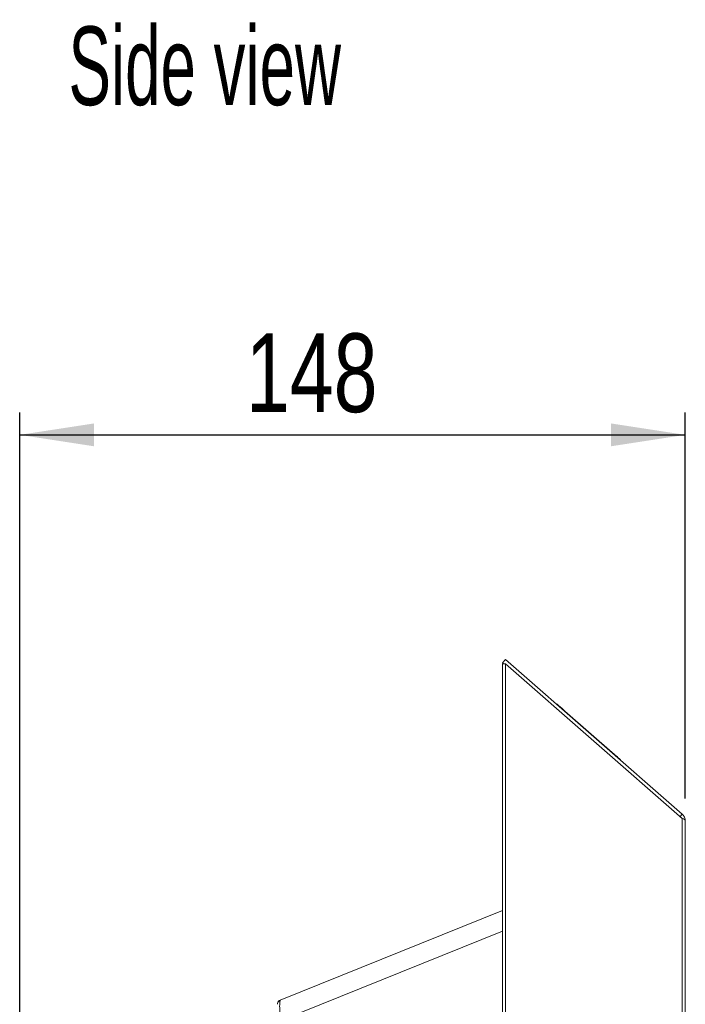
# Model space of a CAD drawing. Header units: millimetres. Extents: x 27 to 1405, y 76 to 1009.
# Tile 6 of 34: x 681 to 829, y 790 to 1009. Entities that reach past the tile are written whole.
import ezdxf

# ---------------------------------------------------------------- set-up
doc = ezdxf.new("R2010")
doc.units = ezdxf.units.MM
doc.header["$LTSCALE"] = 5
doc.layers.add('AA', color=7, linetype='Continuous')
doc.styles.add('SLDTEXTSTYLE0', font='TXT', dxfattribs={"width": 0.605})
doc.styles.add('SLDTEXTSTYLE1', font='TXT', dxfattribs={"width": 0.75})
doc.dimstyles.new('SLDDIMSTYLE0', dxfattribs={"dimtxt": 17.5, "dimasz": 16.51, "dimexe": 0, "dimexo": 0.0625, "dimgap": 4.375, "dimtad": 1, "dimrnd": 1e-09, "dimzin": 12, "dimdsep": 46, "dimtxsty": 'SLDTEXTSTYLE1', "dimsah": 1, "dimcen": 0.09, "dimadec": 0, "dimazin": 3, "dimtfac": 1, "dimtofl": 0, "dimtmove": 0, "dimatfit": 3, "dimfxl": 1, "dimfrac": 2, "dimtolj": 1, "dimtzin": 12, "dimarcsym": 0})

# ---------------------------------------------------------------- blocks, each defined once
blk = doc.blocks.new('*D9')
at = {"layer": 'AA', "color": 7}
for p, q in [((681.48, 744.41), (681.48, 921.71)), ((829.48, 835.81), (829.48, 921.71)), ((681.48, 916.71), (829.48, 916.71))]:
    blk.add_line(p, q, dxfattribs=at)
for points in [[(681.48, 916.71), (697.99, 914.17), (697.99, 919.25)], [(829.48, 916.71), (812.97, 919.25), (812.97, 914.17)]]:
    blk.add_solid(points, dxfattribs=at)
at = {"layer": 'AA', "color": 7, "insert": (731.76, 939.27, 0.1), "char_height": 17.5, "attachment_point": 1, "style": 'SLDTEXTSTYLE1'}
blk.add_mtext('148', dxfattribs=at)

msp = doc.modelspace()

# ---------------------------------------------------------------- linework, layer by layer
at = {"color": 7, "linetype": 'Continuous', "lineweight": 15}
for p, q in [((789.481, 866.714), (788.822, 865.961)), ((788.822, 865.961), (789.024, 865.785)), ((788.822, 865.785), (788.822, 397.643)), ((789.481, 865.785), (788.822, 865.785)), ((828.798, 832.311), (789.481, 866.714)), ((789.481, 397.643), (789.481, 865.785)), ((789.481, 865.785), (828.798, 831.382)), ((800.835, 856.912), (800.769, 856.837)), ((802.65, 855.19), (802.716, 855.266)), ((802.716, 855.266), (813.252, 846.046)), ((813.252, 846.046), (813.186, 845.971)), ((815.068, 844.325), (815.134, 844.4)), ((828.337, 831.785), (828.798, 832.311)), ((828.798, 831.382), (828.798, 432.046)), ((829.481, 432.621), (829.481, 830.806)), ((739.406, 790.967), (788.822, 810.932)), ((739.406, 790.967), (739.362, 790.79))]:
    msp.add_line(p, q, dxfattribs=at)
at = {"color": 8, "linetype": 'Continuous', "lineweight": 15}
msp.add_line((739.406, 786.331), (788.822, 806.296), dxfattribs=at)
at = {"color": 7, "linetype": 'Continuous', "lineweight": 15, "flags": 128}
for points in [[(800.835, 856.912), (800.871, 856.88), (800.978, 856.786), (801.152, 856.634), (801.386, 856.43), (801.671, 856.18), (801.996, 855.896), (802.349, 855.587), (802.716, 855.266)], [(813.252, 846.046), (813.619, 845.725), (813.972, 845.416), (814.298, 845.132), (814.583, 844.882), (814.817, 844.678), (814.991, 844.526), (815.098, 844.432), (815.134, 844.4)]]:
    msp.add_lwpolyline(points, dxfattribs=at)
at = {"color": 7, "linetype": 'Continuous', "lineweight": 15}
for start, end in [(112, 139.19892), (159.01127, 180)]:
    msp.add_arc((739.781, 790.039), 1, start, end, dxfattribs=at)
for points, knots in [([(828.798, 832.311), (828.986, 832.146), (829.161, 831.929), (829.409, 831.41), (829.481, 831.109), (829.481, 830.806)], [0, 0, 0, 0, 0.5, 0.5, 1, 1, 1, 1]), ([(829.481, 830.806), (829.481, 830.922), (829.409, 831.037), (829.161, 831.236), (828.986, 831.319), (828.798, 831.382)], [0, 0, 0, 0, 0.5, 0.5, 1, 1, 1, 1]), ([(739.354, 790.859), (739.241, 790.815), (739.07, 790.748), (738.9, 790.53), (738.848, 790.394), (738.822, 790.325)], [0, 0, 0, 0, 0.497138, 0.7496625, 1, 1, 1, 1])]:
    msp.add_open_spline(points, degree=3, knots=knots, dxfattribs=at)
at = {"color": 8, "linetype": 'Continuous', "lineweight": 15}
msp.add_open_spline([(739.362, 790.79), (739.346, 790.749), (739.313, 790.663), (739.291, 790.198), (739.281, 789.621), (739.29, 788.898), (739.322, 787.825), (739.373, 786.922), (739.406, 786.331)], degree=3, knots=[0, 0, 0, 0, 0.1397502, 0.2866763, 0.4309417, 0.5752006, 0.722133, 1, 1, 1, 1], dxfattribs=at)

# ---------------------------------------------------------------- texts
at = {"layer": 'AA', "color": 7, "insert": (692.329, 1007.556), "char_height": 17.5, "attachment_point": 1, "style": 'SLDTEXTSTYLE0'}
msp.add_mtext('Side view', dxfattribs=at)

# ---------------------------------------------------------------- dimensions: what is measured, and where the dimension line sits
at = {"layer": 'AA', "color": 7}
dim = msp.add_linear_dim(base=(829.481, 916.714), p1=(681.481, 739.413), p2=(829.481, 830.806), dimstyle='SLDDIMSTYLE0', dxfattribs=at)
dim.commit()
dim.dimension.update_dxf_attribs({"geometry": '*D9', "text_midpoint": (758.268, 916.714), "dimtype": 160})

doc.saveas('drawing.dxf')
